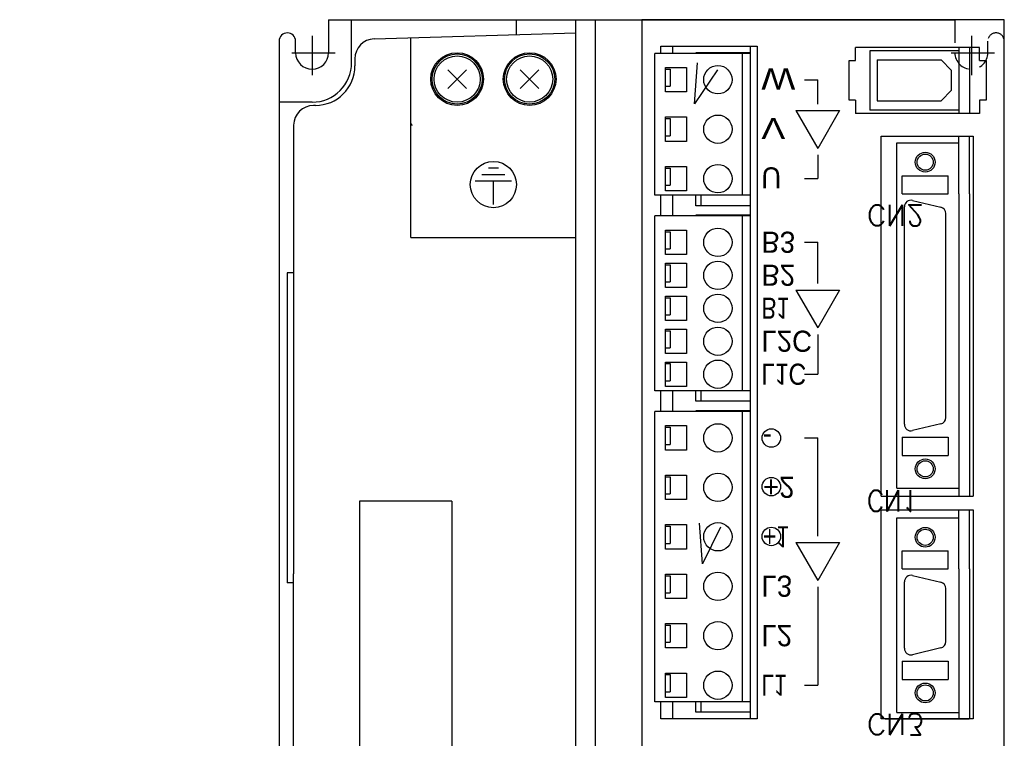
# Model space of a CAD drawing. Extents: x 4 to 2311, y -23 to 1597.
# Tile 14 of 20: x 197 to 271, y 1315 to 1370. Entities that reach past the tile are written whole.
import ezdxf

# ---------------------------------------------------------------- set-up
doc = ezdxf.new("R2010")
doc.units = 0
doc.header["$LTSCALE"] = 7
doc.header["$MEASUREMENT"] = 0
doc.linetypes.add('HIDDEN', pattern=[0.375, 0.25, -0.125])
for name, color, linetype in [('001', 7, 'CONTINUOUS'), ('002', 7, 'CONTINUOUS'), ('003', 7, 'CONTINUOUS'), ('2', 4, 'CONTINUOUS')]:
    doc.layers.add(name, color=color, linetype=linetype)
doc.styles.get("Standard").update_dxf_attribs({"font": 'Gulim.ttf', "width": 0.8})
doc.styles.add('TATEGAKI', font='TXT', dxfattribs={"height": 1, "bigfont": 'BIGFONT'})

msp = doc.modelspace()

# ---------------------------------------------------------------- linework, layer by layer
at = {"layer": '001', "color": 2}
for p, q in [((220.16828, 1369.61454), (267.66828, 1369.61454)), ((220.16828, 1369.61454), (220.16828, 1367.11454)), ((221.91828, 1366.36454), (221.91828, 1369.61454)), ((234.41828, 1368.48021), (234.41828, 1369.61454)), ((238.91828, 1289.61454), (238.91828, 1369.61454)), ((240.41828, 1289.61454), (240.41828, 1369.61454)), ((243.91828, 1369.61454), (243.91828, 1289.61454)), ((271.41828, 1369.61454), (243.91828, 1369.61454)), ((271.41828, 1289.61454), (271.41828, 1369.61454)), ((216.41828, 1368.11454), (216.41828, 1291.11454)), ((223.61928, 1368.15797), (238.91828, 1368.61454)), ((226.41828, 1353.11454), (226.41828, 1368.24141)), ((217.66828, 1367.11454), (217.66828, 1367.98954)), ((245.36828, 1367.61454), (252.66828, 1367.61454)), ((245.36828, 1367.06454), (245.36828, 1367.61454)), ((246.26828, 1367.06454), (246.26828, 1367.61454)), ((252.16828, 1316.61454), (252.16828, 1367.61454)), ((252.66828, 1367.61454), (252.66828, 1316.61454)), ((269.54328, 1367.51454), (260.14328, 1367.51454)), ((260.14328, 1366.51454), (260.14328, 1367.51454)), ((267.96828, 1367.51454), (267.96828, 1362.51454)), ((268.76828, 1367.51454), (268.76828, 1362.51454)), ((269.54328, 1366.51454), (269.54328, 1367.51454)), ((271.41828, 1291.11454), (271.41828, 1367.98954)), ((222.16403, 1366.65864), (222.16403, 1366.11454)), ((244.91828, 1356.31454), (244.91828, 1367.06454)), ((252.16828, 1367.06454), (244.91828, 1367.06454)), ((252.16828, 1367.11454), (248.01828, 1367.11454)), ((248.01828, 1367.06454), (248.01828, 1367.11454)), ((251.56828, 1356.31454), (251.56828, 1367.06454)), ((267.96828, 1367.26454), (261.21828, 1367.26454)), ((261.21828, 1367.26454), (261.21828, 1362.76454)), ((245.71828, 1365.98954), (247.31828, 1365.98954)), ((245.71828, 1364.13954), (245.71828, 1365.98954)), ((245.71828, 1365.86454), (246.06828, 1365.86454)), ((246.06828, 1365.86454), (246.06828, 1364.56454)), ((247.31828, 1365.98954), (247.31828, 1364.13954)), ((259.64328, 1366.51454), (260.14328, 1366.51454)), ((259.64328, 1363.51454), (259.64328, 1366.51454)), ((261.76828, 1366.56454), (266.61828, 1366.56454)), ((261.76828, 1366.56454), (261.76828, 1363.46454)), ((267.41828, 1365.76454), (266.61828, 1366.56454)), ((269.54328, 1366.51454), (270.04328, 1366.51454)), ((270.04328, 1366.51454), (270.04328, 1363.51454)), ((229.21118, 1365.82165), (230.62539, 1364.40743)), ((229.21118, 1364.40743), (230.62539, 1365.82165)), ((234.71118, 1365.82165), (236.12539, 1364.40743)), ((234.71118, 1364.40743), (236.12539, 1365.82165)), ((267.41828, 1364.26454), (267.41828, 1365.76454)), ((245.71828, 1364.56454), (246.06828, 1364.56454)), ((256.26462, 1365.06454), (257.26462, 1365.06454)), ((257.26462, 1363.22285), (257.26462, 1365.06454)), ((247.31828, 1364.13954), (245.71828, 1364.13954)), ((267.41828, 1364.26454), (266.61828, 1363.46454)), ((218.91828, 1363.36454), (216.41828, 1363.36454)), ((219.16403, 1363.11454), (219.01828, 1363.11454)), ((260.14328, 1363.51454), (259.64328, 1363.51454)), ((260.14328, 1363.51454), (260.14328, 1362.51454)), ((261.76828, 1363.46454), (266.61828, 1363.46454)), ((269.54328, 1363.51454), (269.54328, 1362.51454)), ((270.04328, 1363.51454), (269.54328, 1363.51454)), ((245.71828, 1362.23954), (247.31828, 1362.23954)), ((245.71828, 1360.38954), (245.71828, 1362.23954)), ((245.71828, 1362.11454), (246.06828, 1362.11454)), ((246.06828, 1362.11454), (246.06828, 1360.81454)), ((247.31828, 1362.23954), (247.31828, 1360.38954)), ((255.61349, 1362.72285), (257.26462, 1359.86301)), ((255.61349, 1362.72285), (258.91575, 1362.72285)), ((258.91575, 1362.72285), (257.26462, 1359.86301)), ((269.54328, 1362.51454), (260.14328, 1362.51454)), ((267.96828, 1362.76454), (261.21828, 1362.76454)), ((217.51828, 1361.61454), (217.51828, 1327.61454)), ((245.71828, 1360.81454), (246.06828, 1360.81454)), ((262.06828, 1333.48954), (262.06828, 1360.78954)), ((262.06828, 1360.78954), (269.06828, 1360.78954)), ((267.96828, 1356.41792), (267.96828, 1360.78954)), ((268.76828, 1356.41792), (268.76828, 1360.78954)), ((269.06828, 1360.78954), (269.06828, 1333.48954)), ((247.31828, 1360.38954), (245.71828, 1360.38954)), ((263.26828, 1334.08954), (263.26828, 1360.28954)), ((263.26828, 1360.28954), (267.96828, 1360.28954)), ((257.26462, 1359.36301), (257.26462, 1357.56454)), ((245.71828, 1358.48954), (247.31828, 1358.48954)), ((245.71828, 1356.63954), (245.71828, 1358.48954)), ((247.31828, 1358.48954), (247.31828, 1356.63954)), ((233.54328, 1357.86454), (231.79328, 1357.86454)), ((233.04328, 1358.36454), (232.29328, 1358.36454)), ((245.71828, 1358.36454), (246.06828, 1358.36454)), ((246.06828, 1358.36454), (246.06828, 1357.06454)), ((263.66828, 1357.78954), (267.16828, 1357.78954)), ((263.66828, 1356.41792), (263.66828, 1357.78954)), ((267.16828, 1356.41792), (267.16828, 1357.78954)), ((234.04328, 1357.36454), (231.29328, 1357.36454)), ((232.66828, 1355.61454), (232.66828, 1357.36454)), ((245.71828, 1357.06454), (246.06828, 1357.06454)), ((256.26462, 1357.56454), (257.26462, 1357.56454)), ((252.16828, 1356.31454), (244.91828, 1356.31454)), ((245.36828, 1354.73954), (245.36828, 1356.31454)), ((247.31828, 1356.63954), (245.71828, 1356.63954)), ((246.26828, 1354.73954), (246.26828, 1356.31454)), ((248.01828, 1355.51454), (248.01828, 1356.31454)), ((248.41828, 1355.51454), (248.41828, 1356.31454)), ((263.66828, 1356.41792), (267.16828, 1356.41792)), ((267.96828, 1356.41792), (267.96828, 1333.48954)), ((268.76828, 1356.41792), (268.76828, 1333.48954)), ((252.16828, 1355.51454), (248.01828, 1355.51454)), ((263.84328, 1338.94757), (263.84328, 1355.43152)), ((264.45909, 1355.91792), (266.60909, 1355.40602)), ((252.16828, 1354.73954), (244.91828, 1354.73954)), ((244.91828, 1341.48954), (244.91828, 1354.73954)), ((252.16828, 1354.78954), (248.01828, 1354.78954)), ((248.01828, 1354.73954), (248.01828, 1354.78954)), ((251.56828, 1341.48954), (251.56828, 1354.73954)), ((266.99328, 1339.45947), (266.99328, 1354.91961)), ((245.71828, 1353.66454), (247.31828, 1353.66454)), ((245.71828, 1351.81454), (245.71828, 1353.66454)), ((245.71828, 1353.53954), (246.06828, 1353.53954)), ((246.06828, 1353.53954), (246.06828, 1352.23954)), ((247.31828, 1353.66454), (247.31828, 1351.81454)), ((226.41828, 1353.11454), (238.91828, 1353.11454)), ((256.26462, 1352.73954), (257.26462, 1352.73954)), ((257.26462, 1349.62285), (257.26462, 1352.73954)), ((245.71828, 1352.23954), (246.06828, 1352.23954)), ((247.31828, 1351.81454), (245.71828, 1351.81454)), ((245.71828, 1351.16454), (247.31828, 1351.16454)), ((245.71828, 1349.31454), (245.71828, 1351.16454)), ((245.71828, 1351.03954), (246.06828, 1351.03954)), ((246.06828, 1351.03954), (246.06828, 1349.73954)), ((247.31828, 1351.16454), (247.31828, 1349.31454)), ((217.01828, 1350.41454), (217.01828, 1326.91454)), ((245.71828, 1349.73954), (246.06828, 1349.73954)), ((247.31828, 1349.31454), (245.71828, 1349.31454)), ((255.61349, 1349.12285), (257.26462, 1346.26301)), ((255.61349, 1349.12285), (258.91575, 1349.12285)), ((258.91575, 1349.12285), (257.26462, 1346.26301)), ((245.71828, 1348.66454), (247.31828, 1348.66454)), ((245.71828, 1346.81454), (245.71828, 1348.66454)), ((245.71828, 1348.53954), (246.06828, 1348.53954)), ((246.06828, 1348.53954), (246.06828, 1347.23954)), ((247.31828, 1348.66454), (247.31828, 1346.81454)), ((245.71828, 1347.23954), (246.06828, 1347.23954)), ((247.31828, 1346.81454), (245.71828, 1346.81454)), ((245.71828, 1346.16454), (247.31828, 1346.16454)), ((245.71828, 1344.31454), (245.71828, 1346.16454)), ((245.71828, 1346.03954), (246.06828, 1346.03954)), ((246.06828, 1346.03954), (246.06828, 1344.73954)), ((247.31828, 1346.16454), (247.31828, 1344.31454)), ((257.26462, 1345.76301), (257.26462, 1342.73954)), ((245.71828, 1344.73954), (246.06828, 1344.73954)), ((247.31828, 1344.31454), (245.71828, 1344.31454)), ((245.71828, 1343.66454), (247.31828, 1343.66454)), ((245.71828, 1341.81454), (245.71828, 1343.66454)), ((245.71828, 1343.53954), (246.06828, 1343.53954)), ((246.06828, 1343.53954), (246.06828, 1342.23954)), ((247.31828, 1343.66454), (247.31828, 1341.81454)), ((256.26462, 1342.73954), (257.26462, 1342.73954)), ((245.71828, 1342.23954), (246.06828, 1342.23954)), ((252.16828, 1341.48954), (244.91828, 1341.48954)), ((245.36828, 1339.91454), (245.36828, 1341.48954)), ((247.31828, 1341.81454), (245.71828, 1341.81454)), ((246.26828, 1339.91454), (246.26828, 1341.48954)), ((248.01828, 1340.68954), (248.01828, 1341.48954)), ((248.41828, 1340.68954), (248.41828, 1341.48954)), ((252.16828, 1340.68954), (248.01828, 1340.68954)), ((251.66828, 1340.68954), (251.66828, 1340.67454)), ((252.16828, 1339.91454), (244.91828, 1339.91454)), ((244.91828, 1317.91454), (244.91828, 1339.91454)), ((252.16828, 1339.96454), (248.01828, 1339.96454)), ((248.01828, 1339.91454), (248.01828, 1339.96454)), ((251.56828, 1317.91454), (251.56828, 1339.91454)), ((266.60909, 1338.97307), (264.45909, 1338.46116)), ((245.71828, 1338.83954), (247.31828, 1338.83954)), ((245.71828, 1336.98954), (245.71828, 1338.83954)), ((245.71828, 1338.71454), (246.06828, 1338.71454)), ((246.06828, 1338.71454), (246.06828, 1337.41454)), ((247.31828, 1338.83954), (247.31828, 1336.98954)), ((256.26462, 1337.91454), (257.26462, 1337.91454)), ((257.26462, 1330.47285), (257.26462, 1337.91454)), ((263.66828, 1337.96116), (267.16828, 1337.96116)), ((263.66828, 1337.96116), (263.66828, 1336.58954)), ((267.16828, 1337.96116), (267.16828, 1336.58954)), ((245.71828, 1337.41454), (246.06828, 1337.41454)), ((247.31828, 1336.98954), (245.71828, 1336.98954)), ((263.66828, 1336.58954), (267.16828, 1336.58954)), ((245.71828, 1335.08954), (247.31828, 1335.08954)), ((245.71828, 1333.23954), (245.71828, 1335.08954)), ((245.71828, 1334.96454), (246.06828, 1334.96454)), ((246.06828, 1334.96454), (246.06828, 1333.66454)), ((247.31828, 1335.08954), (247.31828, 1333.23954)), ((263.26828, 1334.08954), (267.96828, 1334.08954)), ((222.51828, 1333.11454), (222.51828, 1296.61454)), ((229.51828, 1333.11454), (222.51828, 1333.11454)), ((229.51828, 1333.11454), (229.51828, 1296.61454)), ((245.71828, 1333.66454), (246.06828, 1333.66454)), ((247.31828, 1333.23954), (245.71828, 1333.23954)), ((262.06828, 1333.48954), (269.06828, 1333.48954)), ((262.06828, 1316.61454), (262.06828, 1332.46454)), ((262.06828, 1332.46454), (269.06828, 1332.46454)), ((267.96828, 1327.98292), (267.96828, 1332.46454)), ((268.76828, 1327.98292), (268.76828, 1332.46454)), ((269.06828, 1332.46454), (269.06828, 1316.61454)), ((263.26828, 1317.10454), (263.26828, 1331.85454)), ((263.26828, 1331.85454), (267.96828, 1331.85454)), ((245.71828, 1331.33954), (247.31828, 1331.33954)), ((245.71828, 1329.48954), (245.71828, 1331.33954)), ((245.71828, 1331.21454), (246.06828, 1331.21454)), ((246.06828, 1331.21454), (246.06828, 1329.91454)), ((247.31828, 1331.33954), (247.31828, 1329.48954)), ((245.71828, 1329.91454), (246.06828, 1329.91454)), ((247.31828, 1329.48954), (245.71828, 1329.48954)), ((255.61349, 1329.97285), (257.26462, 1327.11301)), ((255.61349, 1329.97285), (258.91575, 1329.97285)), ((258.91575, 1329.97285), (257.26462, 1327.11301)), ((263.66828, 1329.35454), (267.16828, 1329.35454)), ((263.66828, 1327.98292), (263.66828, 1329.35454)), ((267.16828, 1327.98292), (267.16828, 1329.35454)), ((263.66828, 1327.98292), (267.16828, 1327.98292)), ((267.96828, 1327.98292), (267.96828, 1316.61454)), ((268.76828, 1327.98292), (268.76828, 1316.61454)), ((217.51828, 1297.61454), (217.51828, 1327.61454)), ((245.71828, 1327.58954), (247.31828, 1327.58954)), ((245.71828, 1325.73954), (245.71828, 1327.58954)), ((245.71828, 1327.46454), (246.06828, 1327.46454)), ((246.06828, 1327.46454), (246.06828, 1326.16454)), ((247.31828, 1327.58954), (247.31828, 1325.73954)), ((264.45909, 1327.48292), (266.60909, 1326.97102)), ((257.26462, 1326.61301), (257.26462, 1319.16454)), ((263.84328, 1321.96257), (263.84328, 1326.99652)), ((266.99328, 1322.47447), (266.99328, 1326.48461)), ((245.71828, 1326.16454), (246.06828, 1326.16454)), ((247.31828, 1325.73954), (245.71828, 1325.73954)), ((245.71828, 1323.83954), (247.31828, 1323.83954)), ((245.71828, 1321.98954), (245.71828, 1323.83954)), ((245.71828, 1323.71454), (246.06828, 1323.71454)), ((246.06828, 1323.71454), (246.06828, 1322.41454)), ((247.31828, 1323.83954), (247.31828, 1321.98954)), ((245.71828, 1322.41454), (246.06828, 1322.41454)), ((247.31828, 1321.98954), (245.71828, 1321.98954)), ((266.60909, 1321.98807), (264.45909, 1321.47616)), ((263.66828, 1320.97616), (267.16828, 1320.97616)), ((263.66828, 1320.97616), (263.66828, 1319.60454)), ((267.16828, 1320.97616), (267.16828, 1319.60454)), ((245.71828, 1320.08954), (247.31828, 1320.08954)), ((245.71828, 1318.23954), (245.71828, 1320.08954)), ((245.71828, 1319.96454), (246.06828, 1319.96454)), ((246.06828, 1319.96454), (246.06828, 1318.66454)), ((247.31828, 1320.08954), (247.31828, 1318.23954)), ((263.66828, 1319.60454), (267.16828, 1319.60454)), ((256.26462, 1319.16454), (257.26462, 1319.16454)), ((245.71828, 1318.66454), (246.06828, 1318.66454)), ((247.31828, 1318.23954), (245.71828, 1318.23954)), ((252.16828, 1317.91454), (244.91828, 1317.91454)), ((245.36828, 1316.61454), (245.36828, 1317.91454)), ((246.26828, 1316.61454), (246.26828, 1317.91454)), ((248.01828, 1317.11454), (248.01828, 1317.91454)), ((248.41828, 1317.11454), (248.41828, 1317.91454)), ((252.66828, 1316.61454), (245.36828, 1316.61454)), ((252.16828, 1317.11454), (248.01828, 1317.11454)), ((269.06828, 1316.61454), (262.06828, 1316.61454)), ((262.39328, 1316.61454), (268.74328, 1316.61454)), ((263.26828, 1317.11454), (263.26828, 1317.10454)), ((263.26828, 1317.10454), (267.96828, 1317.10454))]:
    msp.add_line(p, q, dxfattribs=at)
at = {"layer": '001', "color": 2, "linetype": 'HIDDEN'}
for p, q in [((267.66828, 1369.61454), (267.66828, 1367.11454)), ((270.16828, 1367.11454), (270.16828, 1367.98954))]:
    msp.add_line(p, q, dxfattribs=at)
at = {"layer": '001'}
for p, q in [((217.51828, 1350.41454), (217.01828, 1350.41454)), ((217.51828, 1326.91454), (217.01828, 1326.91454))]:
    msp.add_line(p, q, dxfattribs=at)
at = {"layer": '001', "color": 2}
for centre, radius in [((229.91828, 1365.11454), 2), ((229.91828, 1365.11454), 1.9), ((229.91828, 1365.11454), 1.75), ((235.41828, 1365.11454), 2), ((235.41828, 1365.11454), 1.9), ((235.41828, 1365.11454), 1.75), ((249.69328, 1365.06454), 1.075), ((249.69328, 1361.31454), 1.075), ((265.41828, 1358.81454), 0.75), ((265.41828, 1358.81454), 0.6125), ((232.66828, 1357.11454), 1.75), ((249.69328, 1357.56454), 1.075), ((249.69328, 1352.73954), 1.075), ((249.69328, 1350.23954), 1.075), ((249.69328, 1347.73954), 1.075), ((249.69328, 1345.23954), 1.075), ((249.69328, 1342.73954), 1.075), ((249.69328, 1337.91454), 1.075), ((253.74928, 1337.90336), 0.7), ((265.41828, 1335.56454), 0.75), ((265.41828, 1335.56454), 0.6125), ((249.69328, 1334.16454), 1.075), ((253.74928, 1334.21733), 0.7), ((249.69328, 1330.41454), 1.075), ((253.74928, 1330.43896), 0.7), ((265.41828, 1330.37954), 0.75), ((265.41828, 1330.37954), 0.6125), ((249.69328, 1326.66454), 1.075), ((249.69328, 1322.91454), 1.075), ((249.69328, 1319.16454), 1.075), ((265.41828, 1318.57954), 0.75), ((265.41828, 1318.57954), 0.6125)]:
    msp.add_circle(centre, radius, dxfattribs=at)
for centre, radius, start, end in [((217.04328, 1367.98954), 0.625, 0, 180), ((223.66403, 1366.65864), 1.5, 91.70938, 180), ((218.91828, 1367.11454), 1.25, 180, 0), ((218.91828, 1366.36454), 3, 270, 0), ((219.16403, 1366.11454), 3, 270, 0), ((219.01828, 1361.61454), 1.5, 90, 180), ((226.51828, 1361.71454), 0.1, 180, 270), ((264.34328, 1355.43152), 0.5, 76.607502, 180), ((266.49328, 1354.91961), 0.5, 0, 76.607502), ((266.49328, 1339.45947), 0.5, 283.392498, 0), ((264.34328, 1338.94757), 0.5, 180, 283.392498), ((264.34328, 1326.99652), 0.5, 76.607502, 180), ((266.49328, 1326.48461), 0.5, 0, 76.607502), ((264.34328, 1321.96257), 0.5, 180, 283.392498), ((266.49328, 1322.47447), 0.5, 283.392498, 0)]:
    msp.add_arc(centre, radius, start, end, dxfattribs=at)
at = {"layer": '001', "color": 2, "linetype": 'HIDDEN'}
for centre, radius, start, end in [((270.79328, 1367.98954), 0.625, 0, 180), ((268.91828, 1367.11454), 1.25, 180, 0)]:
    msp.add_arc(centre, radius, start, end, dxfattribs=at)
at = {"layer": '002', "color": 3}
for p, q in [((218.91828, 1368.38005), (218.91828, 1365.40137)), ((268.91828, 1368.38005), (268.91828, 1365.40137)), ((217.38765, 1367.11454), (220.6667, 1367.11454)), ((267.38765, 1367.11454), (270.6667, 1367.11454))]:
    msp.add_line(p, q, dxfattribs=at)
at = {"layer": '002', "color": 2}
for points in [[(249.66753, 1365.80913), (247.93101, 1363.23412), (248.14738, 1366.3324)], [(249.88746, 1331.15112), (248.53849, 1328.35353), (248.30794, 1331.45079)]]:
    msp.add_lwpolyline(points, dxfattribs=at)

# ---------------------------------------------------------------- texts
at = {"layer": '003', "text_generation_flag": 2}
for s, width, p in [('W', 1.3, (252.99275, 1365.92266)), ('V', 1.3, (252.99275, 1362.17266)), ('B1', 0.825, (252.99275, 1348.54266)), ('L1C', 0.883333, (252.99275, 1343.54266)), ('+1', 0.825, (253.11775, 1331.21766)), ('L1', 0.825, (252.99275, 1319.96766))]:
    msp.add_text(s, height=1.6, rotation=180, dxfattribs=dict(at, width=width)).set_placement(p)
for s, p in [('U', (252.99275, 1358.42266)), ('B3', (252.99275, 1353.54266)), ('B2', (252.99275, 1351.04266)), ('L2C', (252.99275, 1346.04266)), ('-', (253.09275, 1338.71766)), ('+2', (253.11775, 1334.96766)), ('L3', (252.99275, 1327.46766)), ('L2', (252.99275, 1323.71766))]:
    msp.add_text(s, height=1.6, rotation=180, dxfattribs=at).set_placement(p)
at = {"layer": '003', "style": 'TATEGAKI', "text_generation_flag": 2}
for s, p in [('CN2', (261.02093, 1355.59145)), ('CN3', (261.02093, 1316.99145))]:
    msp.add_text(s, height=1.6, rotation=179.999999, dxfattribs=at).set_placement(p)
at = {"layer": '003', "style": 'TATEGAKI', "text_generation_flag": 2, "width": 0.883333}
msp.add_text('CN1', height=1.6, rotation=179.999999, dxfattribs=at).set_placement((261.02093, 1333.94145))
at = {"layer": '2', "insert": (155.31834, 1359.63919), "char_height": 15, "attachment_point": 5}
msp.add_mtext('{\\f굴림체|b0|i0|c129|p49;SCALE(1/2)}', dxfattribs=at)

doc.saveas('drawing.dxf')
